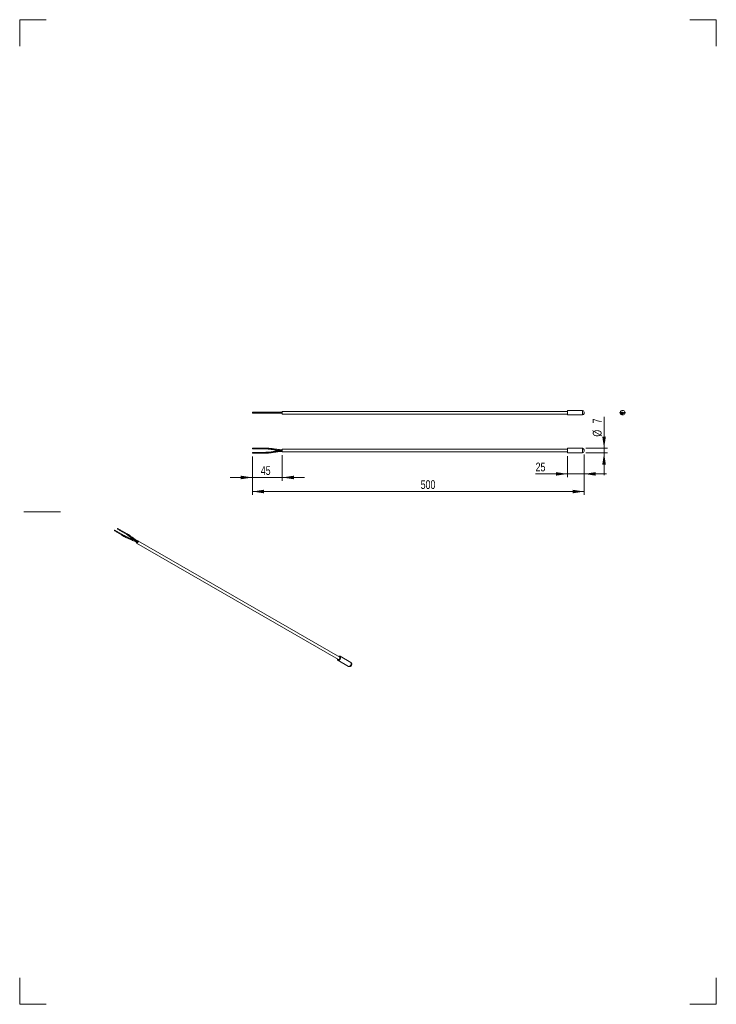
# Model space of a CAD drawing. Header units: millimetres. Extents: x 0 to 210, y 0 to 297.
import ezdxf

# ---------------------------------------------------------------- set-up
doc = ezdxf.new("R2010")
doc.units = ezdxf.units.MM
doc.linetypes.add('CENTERX2', pattern=[20.32, 12.7, -2.54, 2.54, -2.54])
doc.styles.add('SLDTEXTSTYLE0', font='TXT', dxfattribs={"width": 0.75})
doc.dimstyles.new('SLDDIMSTYLE0', dxfattribs={"dimtxt": 2.645833, "dimasz": 3.5, "dimexe": 0, "dimexo": 0.0625, "dimgap": 0.661458, "dimtad": 1, "dimdec": 3, "dimlfac": 5, "dimrnd": 1e-09, "dimzin": 12, "dimdsep": 46, "dimtxsty": 'SLDTEXTSTYLE0', "dimsah": 1, "dimcen": 0.09, "dimadec": 0, "dimazin": 3, "dimtfac": 1, "dimtdec": 3, "dimtofl": 0, "dimtmove": 0, "dimatfit": 3, "dimfxl": 0, "dimfrac": 2, "dimtolj": 1, "dimtzin": 12, "dimarcsym": 0})
doc.dimstyles.new('SLDDIMSTYLE1', dxfattribs={"dimtxt": 2.645833, "dimasz": 3.5, "dimexe": 0, "dimexo": 0.0625, "dimgap": 0.661458, "dimtad": 1, "dimdec": 3, "dimlfac": 5, "dimrnd": 1e-09, "dimzin": 12, "dimdsep": 46, "dimtxsty": 'SLDTEXTSTYLE0', "dimsah": 1, "dimcen": 0.09, "dimadec": 0, "dimazin": 3, "dimtfac": 1, "dimtdec": 3, "dimtmove": 0, "dimatfit": 0, "dimfxl": 0, "dimfrac": 2, "dimtolj": 1, "dimtzin": 12, "dimarcsym": 0})

# ---------------------------------------------------------------- blocks, each defined once
blk = doc.blocks.new('_D')
at = {"color": 7, "linetype": 'Continuous', "lineweight": 0}
for p, q in [((70.15, 165.26), (70.15, 153.67)), ((170.15, 165.81), (170.15, 153.67)), ((170.15, 154.67), (70.15, 154.67))]:
    blk.add_line(p, q, dxfattribs=at)
for points in [[(70.15, 154.67), (73.65, 154.13), (73.65, 155.21)], [(170.15, 154.67), (166.65, 155.21), (166.65, 154.13)]]:
    blk.add_solid(points, dxfattribs=at)
at = {"color": 7, "linetype": 'Continuous', "lineweight": 0, "insert": (120.88, 158.08), "char_height": 2.646, "attachment_point": 1, "style": 'SLDTEXTSTYLE0'}
blk.add_mtext('500', dxfattribs=at)
blk = doc.blocks.new('_D_1')
at = {"color": 7, "linetype": 'Continuous', "lineweight": 0}
for p, q in [((70.15, 165.26), (70.15, 157.91)), ((79.15, 165.61), (79.15, 157.91)), ((70.15, 158.91), (63.42, 158.91)), ((79.15, 158.91), (70.15, 158.91)), ((79.15, 158.91), (85.88, 158.91))]:
    blk.add_line(p, q, dxfattribs=at)
for points in [[(70.15, 158.91), (66.65, 159.45), (66.65, 158.37)], [(79.15, 158.91), (82.65, 158.37), (82.65, 159.45)]]:
    blk.add_solid(points, dxfattribs=at)
at = {"color": 7, "linetype": 'Continuous', "lineweight": 0, "insert": (72.68, 162.32), "char_height": 2.646, "attachment_point": 1, "style": 'SLDTEXTSTYLE0'}
blk.add_mtext('45', dxfattribs=at)
blk = doc.blocks.new('_D_2')
at = {"color": 7, "linetype": 'Continuous', "lineweight": 0}
for p, q in [((176.16, 167.71), (176.16, 177.17)), ((170.65, 167.71), (177.16, 167.71)), ((176.16, 167.71), (176.16, 166.31)), ((170.65, 166.31), (177.16, 166.31)), ((176.16, 166.31), (176.16, 159.58))]:
    blk.add_line(p, q, dxfattribs=at)
for points in [[(176.16, 167.71), (176.7, 171.21), (175.62, 171.21)], [(176.16, 166.31), (175.62, 162.81), (176.7, 162.81)]]:
    blk.add_solid(points, dxfattribs=at)
at = {"color": 7, "linetype": 'Continuous', "lineweight": 0, "attachment_point": 1, "rotation": 90, "style": 'SLDTEXTSTYLE0'}
for s, insert, char_height in [('7', (172.75, 175.22), 2.65), ('%%c', (172.75, 171.22), 2.646)]:
    blk.add_mtext(s, dxfattribs=dict(at, insert=insert, char_height=char_height))
blk = doc.blocks.new('_D_3')
at = {"color": 7, "linetype": 'Continuous', "lineweight": 0}
for p, q in [((165.15, 165.31), (165.15, 158.99)), ((170.15, 165.81), (170.15, 158.99)), ((165.15, 159.99), (155.52, 159.99)), ((170.15, 159.99), (165.15, 159.99)), ((170.15, 159.99), (176.88, 159.99))]:
    blk.add_line(p, q, dxfattribs=at)
for points in [[(165.15, 159.99), (161.65, 160.53), (161.65, 159.45)], [(170.15, 159.99), (173.65, 159.45), (173.65, 160.53)]]:
    blk.add_solid(points, dxfattribs=at)
at = {"color": 7, "linetype": 'Continuous', "lineweight": 0, "insert": (155.52, 163.4), "char_height": 2.646, "attachment_point": 1, "style": 'SLDTEXTSTYLE0'}
blk.add_mtext('25', dxfattribs=at)

msp = doc.modelspace()

# ---------------------------------------------------------------- linework, layer by layer
at = {"color": 7, "linetype": 'Continuous', "lineweight": 0}
for p, q in [((-0.00698, 296.99712), (-0.00698, 289.01135)), ((-0.00698, 296.99712), (7.99302, 296.99712)), ((209.99302, 296.99712), (201.98651, 296.99712)), ((209.99302, 296.99712), (209.99302, 288.99712)), ((12.24452, 148.52919), (1.25103, 148.52919)), ((-0.00698, -0.00288), (-0.00698, 7.99712)), ((209.99302, -0.00288), (209.99302, 7.99712)), ((-0.00698, -0.00288), (7.99302, -0.00288)), ((209.99302, -0.00288), (201.98651, -0.00288))]:
    msp.add_line(p, q, dxfattribs=at)
at = {"color": 7, "linetype": 'Continuous', "lineweight": 15}
for p, q in [((73.147, 178.5714), (70.147, 178.5714)), ((70.147, 178.4574), (70.147, 178.5714)), ((70.147, 178.3434), (70.147, 178.4574)), ((70.147, 178.3434), (73.147, 178.3434)), ((74.147, 178.5874), (73.147, 178.5714)), ((73.147, 178.3434), (74.147, 178.3274)), ((165.147, 178.8574), (79.147, 178.8574)), ((79.147, 178.4574), (79.147, 178.8574)), ((79.147, 178.0574), (79.147, 178.4574)), ((169.647, 179.1574), (165.147, 179.1574)), ((165.147, 179.1574), (165.147, 177.7574)), ((170.147, 178.6574), (170.147, 178.2574)), ((79.147, 178.0574), (165.147, 178.0574)), ((165.147, 177.7574), (169.647, 177.7574)), ((73.147, 167.762), (70.147, 167.762)), ((70.147, 167.534), (70.147, 167.762)), ((70.147, 167.534), (73.147, 167.534)), ((73.147, 166.492), (70.147, 166.492)), ((70.147, 166.264), (70.147, 166.492)), ((74.147, 167.778), (73.147, 167.762)), ((73.147, 167.534), (74.147, 167.518)), ((74.147, 166.508), (73.147, 166.492)), ((165.147, 167.413), (79.147, 167.413)), ((79.147, 166.613), (79.147, 167.413)), ((79.147, 166.613), (165.147, 166.613)), ((169.647, 167.713), (165.147, 167.713)), ((165.147, 167.713), (165.147, 166.313)), ((170.147, 167.213), (170.147, 166.813)), ((70.147, 166.264), (73.147, 166.264)), ((73.147, 166.264), (74.147, 166.248)), ((165.147, 166.313), (169.647, 166.313)), ((28.57835, 142.80236), (30.69967, 141.57775)), ((30.81366, 141.77521), (28.69234, 142.99982)), ((29.47638, 143.32078), (31.5977, 142.09617)), ((31.71169, 142.29363), (29.59037, 143.51824)), ((30.69935, 141.57794), (31.39805, 141.15612)), ((31.52803, 141.38128), (30.81334, 141.7754)), ((31.59738, 142.09636), (32.29607, 141.67454)), ((32.42606, 141.8997), (31.71137, 142.29382)), ((96.45949, 104.72734), (35.64831, 139.83289)), ((35.24834, 139.14005), (96.05952, 104.0345)), ((95.76453, 104.09517), (95.77227, 104.20032)), ((99.79146, 103.15023), (96.60948, 104.98715)), ((95.90953, 103.77468), (99.09151, 101.93777))]:
    msp.add_line(p, q, dxfattribs=at)
at = {"color": 8, "linetype": 'Continuous', "lineweight": 15}
for p, q in [((73.147, 178.4574), (73.147, 178.5714)), ((73.147, 178.3434), (73.147, 178.4574)), ((74.147, 178.5874), (74.147, 178.3274)), ((169.647, 177.7574), (169.647, 179.1574)), ((73.147, 167.534), (73.147, 167.762)), ((73.147, 166.264), (73.147, 166.492)), ((74.147, 167.778), (74.147, 167.518)), ((74.147, 166.508), (74.147, 166.378)), ((74.147, 166.378), (74.147, 166.248)), ((169.647, 166.313), (169.647, 167.713))]:
    msp.add_line(p, q, dxfattribs=at)
at = {"color": 7, "linetype": 'Continuous', "lineweight": 15, "flags": 128}
for points in [[(28.71596, 142.94763), (28.70982, 142.97971), (28.69235, 142.99982), (28.6662, 143.0049), (28.63535, 142.99418), (28.6045, 142.96928), (28.57835, 142.93401), (28.56087, 142.89372), (28.55474, 142.85456), (28.56087, 142.82248), (28.57835, 142.80237), (28.6045, 142.79729), (28.63535, 142.80801), (28.6662, 142.8329), (28.69235, 142.86818), (28.70982, 142.90846), (28.71596, 142.94763)], [(29.61398, 143.46605), (29.60785, 143.49813), (29.59037, 143.51824), (29.56422, 143.52332), (29.53337, 143.5126), (29.50253, 143.4877), (29.47637, 143.45243), (29.4589, 143.41214), (29.45276, 143.37298), (29.4589, 143.3409), (29.47637, 143.32079), (29.50253, 143.3157), (29.53337, 143.32643), (29.56422, 143.35132), (29.59037, 143.3866), (29.60785, 143.42688), (29.61398, 143.46605)], [(32.42606, 141.8997), (32.4268, 141.89928), (32.44673, 141.87635), (32.45372, 141.83976), (32.44673, 141.7951), (32.4268, 141.74916), (32.39698, 141.70893), (32.3618, 141.68055), (32.32662, 141.66832), (32.2968, 141.67411), (32.29607, 141.67454)], [(35.1694, 139.37962), (35.16548, 139.32318), (35.18701, 139.21062), (35.24832, 139.14006), (35.34008, 139.12223), (35.44832, 139.15985), (35.55656, 139.2472), (35.64832, 139.37097), (35.70963, 139.51233), (35.73116, 139.64975), (35.73116, 139.64975)], [(35.26535, 139.6299), (35.24832, 139.60196), (35.23567, 139.57905)], [(35.73116, 139.64975), (35.70963, 139.76231), (35.64832, 139.83288), (35.55656, 139.85071), (35.44832, 139.81308), (35.40367, 139.78321)], [(35.47536, 139.42688), (35.50507, 139.42116), (35.54025, 139.43338), (35.57542, 139.46177), (35.60525, 139.502), (35.62517, 139.54794), (35.63217, 139.5926)], [(35.63217, 139.5926), (35.62517, 139.62918), (35.60525, 139.65212), (35.60494, 139.65229)], [(35.29127, 139.32089), (35.2914, 139.32082), (35.32122, 139.31502), (35.3564, 139.32725), (35.39158, 139.35564), (35.4214, 139.39586), (35.44132, 139.4418), (35.44307, 139.44806)], [(96.17224, 104.89316), (96.30038, 104.97414), (96.45833, 105.01914), (96.59474, 104.99497), (96.69482, 104.90426), (96.74773, 104.75684), (96.74773, 104.56868), (96.69482, 104.36018), (96.59474, 104.15392), (96.45833, 103.97226), (96.30038, 103.83489), (96.138, 103.75668), (95.98878, 103.74612), (95.8689, 103.80436), (95.79135, 103.92507), (95.76453, 104.09517), (95.76453, 104.09517)], [(96.05952, 104.0345), (96.15127, 104.01668), (96.25951, 104.0543), (96.36774, 104.14165), (96.45951, 104.26542), (96.52082, 104.40678), (96.54235, 104.5442)], [(96.54235, 104.5442), (96.52082, 104.65676), (96.45951, 104.72733), (96.45949, 104.72734)]]:
    msp.add_lwpolyline(points, dxfattribs=at)
at = {"color": 8, "linetype": 'Continuous', "lineweight": 15, "flags": 128}
for points in [[(30.69967, 141.57775), (30.72582, 141.57267), (30.75667, 141.5834), (30.78752, 141.60829), (30.81367, 141.64356), (30.83114, 141.68385), (30.83728, 141.72302)], [(30.83728, 141.72302), (30.83114, 141.7551), (30.81367, 141.77521), (30.81366, 141.77521)], [(31.52803, 141.38128), (31.52878, 141.38086), (31.5487, 141.35793), (31.5557, 141.32134), (31.5487, 141.27668), (31.52878, 141.23074), (31.49895, 141.19051), (31.46378, 141.16213), (31.4286, 141.1499), (31.39878, 141.15569), (31.39805, 141.15612)], [(31.5977, 142.09617), (31.62385, 142.09109), (31.65469, 142.10181), (31.68554, 142.12671), (31.71169, 142.16198), (31.72917, 142.20227), (31.7353, 142.24144)], [(31.7353, 142.24144), (31.72917, 142.27352), (31.71169, 142.29363), (31.71169, 142.29363)], [(99.09151, 101.93777), (99.17076, 101.90921), (99.31998, 101.91977), (99.48236, 101.99797), (99.64031, 102.13534), (99.77672, 102.317), (99.8768, 102.52326), (99.92971, 102.73177), (99.92971, 102.91992), (99.8768, 103.06734), (99.79146, 103.15023)]]:
    msp.add_lwpolyline(points, dxfattribs=at)
at = {"color": 7, "linetype": 'CENTERX2', "flags": 128}
msp.add_lwpolyline([(31.54086, 141.33999), (31.52598, 141.36339), (31.50162, 141.37231), (31.4715, 141.36539), (31.44021, 141.34369), (31.4125, 141.3105), (31.3926, 141.27089), (31.38354, 141.23088), (31.38669, 141.19656), (31.40157, 141.17316), (31.42593, 141.16424), (31.45605, 141.17116), (31.48734, 141.19286), (31.51505, 141.22605), (31.53495, 141.26566), (31.54401, 141.30568), (31.54086, 141.33999)], dxfattribs=at)
at = {"color": 7, "linetype": 'Continuous', "lineweight": 15}
for centre, radius in [((181.1098, 178.4574), 0.13), ((181.1098, 178.4574), 0.114), ((181.6148, 178.4574), 0.13), ((181.8748, 178.4574), 0.13), ((182.3798, 178.4574), 0.13), ((182.3798, 178.4574), 0.114)]:
    msp.add_circle(centre, radius, dxfattribs=at)
at = {"color": 7, "linetype": 'CENTERX2'}
msp.add_circle((181.1098, 178.4574), 0.114, dxfattribs=at)
at = {"color": 7, "linetype": 'Continuous', "lineweight": 15}
for centre, radius, start, end in [((169.647, 178.6574), 0.5, 0, 90), ((169.647, 178.2574), 0.5, 270, 0), ((181.7448, 178.4574), 0.7, 9.6867499, 170.3132501), ((181.7448, 178.4574), 0.7, 189.6867499, 350.3132501), ((181.7448, 178.4574), 0.4, 199.1695608, 0), ((169.647, 167.213), 0.5, 0, 90), ((169.647, 166.813), 0.5, 270, 0)]:
    msp.add_arc(centre, radius, start, end, dxfattribs=at)
for points, knots in [([(79.147, 178.5874), (78.88229, 178.5874), (78.40441, 178.5874), (77.76843, 178.5874), (77.27971, 178.5874), (76.85239, 178.5874), (76.38368, 178.5874), (75.77888, 178.5874), (75.01742, 178.5874), (74.45443, 178.5874), (74.147, 178.5874)], [0, 0, 0, 0, 0.1578636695, 0.2849855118, 0.3814268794, 0.4520447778, 0.5426526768, 0.6642492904, 0.8166609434, 1, 1, 1, 1]), ([(74.147, 178.3274), (74.41221, 178.3274), (74.8909, 178.3274), (75.52797, 178.3274), (76.01738, 178.3274), (76.44493, 178.3274), (76.91347, 178.3274), (77.51769, 178.3274), (78.27809, 178.3274), (78.84019, 178.3274), (79.147, 178.3274)], [0, 0, 0, 0, 0.158162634, 0.285466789, 0.382065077, 0.452746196, 0.543270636, 0.664783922, 0.817026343, 1, 1, 1, 1]), ([(181.26466, 178.33844), (181.26452, 178.33777), (181.26252, 178.32787), (181.31158, 178.33368), (181.3558, 178.3268), (181.39887, 178.32726), (181.42591, 178.33202), (181.43602, 178.34501), (181.44042, 178.35065)], [0, 0, 0, 0, 0.014590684, 0.216138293, 0.439513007, 0.650281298, 0.848063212, 1, 1, 1, 1]), ([(182.01251, 178.34669), (182.01462, 178.34255), (182.02038, 178.33121), (182.0642, 178.3334), (182.10144, 178.32578), (182.1009, 178.3289), (182.10074, 178.32982)], [0, 0, 0, 0, 0.206177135, 0.564450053, 0.870896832, 1, 1, 1, 1]), ([(79.147, 167.273), (78.88362, 167.28004), (78.40822, 167.29274), (77.77571, 167.36421), (77.2895, 167.43034), (76.8631, 167.49395), (76.39384, 167.56604), (75.78703, 167.65462), (75.02213, 167.75036), (74.45624, 167.76823), (74.147, 167.778)], [0, 0, 0, 0, 0.157067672, 0.283497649, 0.379365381, 0.449759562, 0.540623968, 0.662519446, 0.815573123, 1, 1, 1, 1]), ([(74.147, 167.518), (74.40976, 167.5109), (74.88426, 167.49808), (75.51564, 167.42647), (76.00128, 167.36037), (76.42756, 167.2968), (76.89711, 167.22475), (77.50464, 167.13626), (78.27057, 167.04068), (78.83728, 167.02278), (79.147, 167.013)], [0, 0, 0, 0, 0.156700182, 0.282967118, 0.378702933, 0.449053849, 0.54002039, 0.66202856, 0.815285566, 1, 1, 1, 1]), ([(79.147, 167.013), (78.88047, 167.0057), (78.39931, 166.99251), (77.75877, 166.92121), (77.26684, 166.85494), (76.83836, 166.79138), (76.37036, 166.71957), (75.76815, 166.63126), (75.01119, 166.53511), (74.45199, 166.51757), (74.147, 166.508)], [0, 0, 0, 0, 0.158955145, 0.286951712, 0.384120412, 0.455038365, 0.545299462, 0.666514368, 0.818117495, 1, 1, 1, 1]), ([(74.147, 166.248), (74.41413, 166.25524), (74.89616, 166.2683), (75.53782, 166.33947), (76.03035, 166.40576), (76.45897, 166.46937), (76.92673, 166.54121), (77.52824, 166.62961), (78.28416, 166.72593), (78.84252, 166.74345), (79.147, 166.753)], [0, 0, 0, 0, 0.159309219, 0.287468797, 0.38477095, 0.455745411, 0.545907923, 0.667018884, 0.818420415, 1, 1, 1, 1]), ([(31.39889, 141.15563), (31.59265, 141.04969), (31.94239, 140.85847), (32.4458, 140.62618), (32.84046, 140.45255), (33.18831, 140.3037), (33.56977, 140.14212), (34.05793, 139.9324), (34.66118, 139.66254), (35.06895, 139.44143), (35.29148, 139.32077)], [0, 0, 0, 0, 0.158581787, 0.286242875, 0.383173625, 0.453992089, 0.54431066, 0.665643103, 0.817537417, 1, 1, 1, 1]), ([(34.75243, 139.89586), (34.61274, 139.96246), (34.34719, 140.08907), (33.97749, 140.25027), (33.62973, 140.39944), (33.2483, 140.56096), (32.76054, 140.77053), (32.15796, 141.03989), (31.75077, 141.26056), (31.52869, 141.38091)], [0, 0, 0, 0, 0.131248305, 0.2495136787, 0.3358585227, 0.4457723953, 0.5934679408, 0.7782862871, 1, 1, 1, 1]), ([(32.29692, 141.67405), (32.47778, 141.56385), (32.80422, 141.36496), (33.20026, 141.07815), (33.49691, 140.85307), (33.75331, 140.65324), (34.03462, 140.43197), (34.4017, 140.14769), (34.87549, 139.79581), (35.26345, 139.55721), (35.47533, 139.4269)], [0, 0, 0, 0, 0.157410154, 0.284109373, 0.380170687, 0.450640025, 0.541450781, 0.663267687, 0.816103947, 1, 1, 1, 1]), ([(35.60512, 139.65219), (35.42456, 139.7622), (35.09866, 139.96078), (34.70344, 140.2472), (34.40736, 140.47199), (34.15121, 140.67173), (33.86988, 140.89306), (33.5025, 141.17757), (33.02785, 141.52983), (32.63913, 141.76877), (32.42672, 141.89933)], [0, 0, 0, 0, 0.1571514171, 0.2836542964, 0.3795415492, 0.4499427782, 0.5408254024, 0.6627101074, 0.8156929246, 1, 1, 1, 1]), ([(99.09401, 101.94458), (99.12068, 101.92766), (99.19805, 101.8786), (99.34716, 101.85511), (99.51592, 101.86974), (99.67197, 101.92921), (99.81461, 102.02817), (99.9417, 102.17007), (100.03795, 102.34872), (100.08663, 102.54291), (100.08325, 102.73225), (100.02877, 102.90517), (99.93163, 103.05321), (99.83648, 103.11726), (99.79089, 103.14796)], [0, 0, 0, 0, 0.045561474, 0.132154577, 0.212171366, 0.290760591, 0.372806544, 0.462861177, 0.562220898, 0.659169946, 0.749043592, 0.834955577, 0.920899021, 1, 1, 1, 1])]:
    msp.add_open_spline(points, degree=3, knots=knots, dxfattribs=at)

# ---------------------------------------------------------------- dimensions: what is measured, and where the dimension line sits
at = {"color": 7, "linetype": 'Continuous', "lineweight": 0}
dim = msp.add_linear_dim(base=(176.1588, 166.313), p1=(169.647, 167.713), p2=(169.647, 166.313), angle=90, text='%%c<>', dimstyle='SLDDIMSTYLE1', dxfattribs=at)
dim.commit()
dim.dimension.update_dxf_attribs({"geometry": '_D_2', "text_midpoint": (176.1588, 174.19756), "dimtype": 160})
for base, p1, p2, dimstyle, picture, middle in [((70.147, 158.90931), (79.147, 166.613), (70.147, 166.264), 'SLDDIMSTYLE1', '_D_1', (74.63695, 158.90931)), ((70.147, 154.67124), (170.147, 166.813), (70.147, 166.264), 'SLDDIMSTYLE0', '_D', (123.81541, 154.67124)), ((165.147, 159.98821), (170.147, 166.813), (165.147, 166.313), 'SLDDIMSTYLE1', '_D_3', (157.47613, 159.98821))]:
    dim = msp.add_linear_dim(base=base, p1=p1, p2=p2, dimstyle=dimstyle, dxfattribs=at)
    dim.commit()
    dim.dimension.update_dxf_attribs({"geometry": picture, "text_midpoint": middle, "dimtype": 160})

doc.saveas('drawing.dxf')
